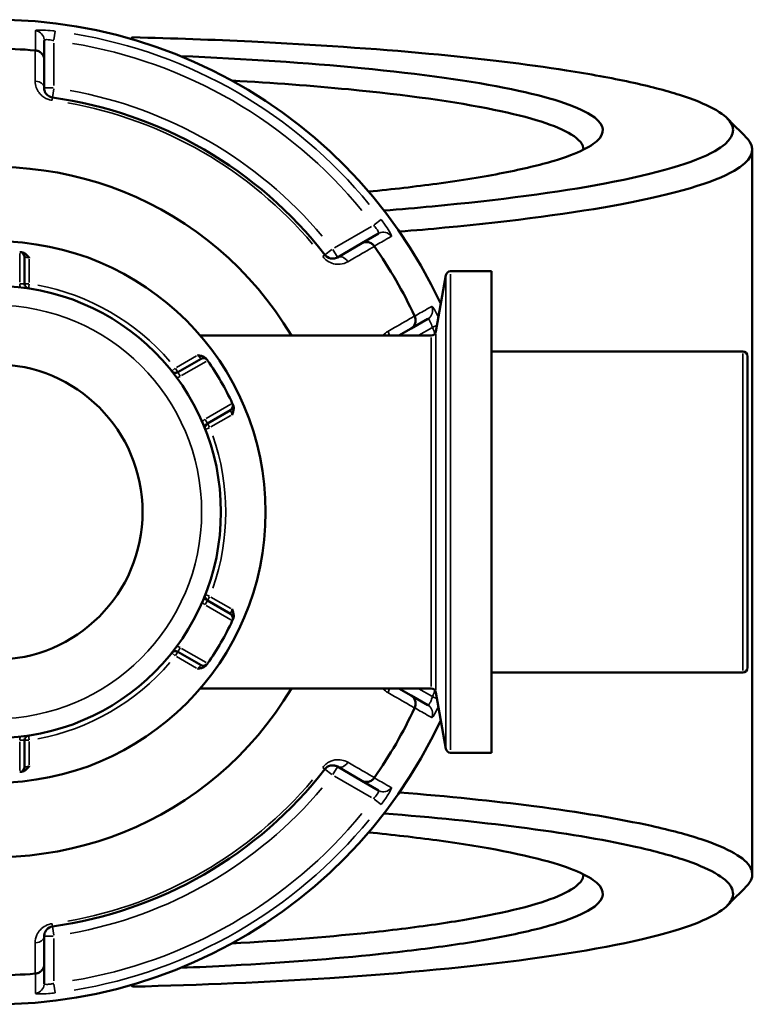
# Model space of a CAD drawing. Header units: millimetres. Extents: x 0 to 904, y 0 to 934.
# Tile 7 of 11: x 417 to 493, y 706 to 808. Entities that reach past the tile are written whole.
import ezdxf

# ---------------------------------------------------------------- set-up
doc = ezdxf.new("R2010")
doc.units = ezdxf.units.MM
doc.layers.add('Visible (ANSI)', color=7, linetype='Continuous', lineweight=50)
doc.layers.add('Visible Narrow (ANSI)', color=7, linetype='Continuous', lineweight=35)

msp = doc.modelspace()

# ---------------------------------------------------------------- linework, layer by layer
at = {"layer": 'Visible (ANSI)'}
for p, q in [((428.838, 806.109), (428.678, 805.951)), ((428.838, 805.905), (428.838, 806.109)), ((419.688, 803.792), (419.688, 805.798)), ((419.688, 800.865), (419.688, 803.792)), ((493.088, 794.468), (493.088, 719.405)), ((454.354, 785.784), (452.616, 784.781)), ((452.616, 784.781), (450.081, 783.317)), ((417.648, 780.59), (417.648, 783.363)), ((460.288, 775.636), (461.315, 781.46)), ((466.068, 781.873), (461.808, 781.873)), ((466.068, 781.873), (466.068, 732)), ((457.716, 775.947), (459.454, 776.951)), ((459.796, 775.223), (435.858, 775.223)), ((456.462, 775.223), (457.716, 775.947)), ((492.088, 773.561), (466.068, 773.561)), ((435.944, 772.8), (433.543, 771.413)), ((492.588, 773.061), (492.588, 740.812)), ((436.603, 766.113), (439.004, 767.499)), ((439.004, 746.373), (436.603, 747.76)), ((433.543, 742.46), (435.944, 741.073)), ((492.088, 740.312), (466.068, 740.312)), ((459.796, 738.649), (435.858, 738.649)), ((457.716, 737.925), (456.462, 738.649)), ((459.454, 736.922), (457.716, 737.925)), ((460.288, 738.236), (461.315, 732.413)), ((417.648, 730.51), (417.648, 733.283)), ((466.068, 732), (461.808, 732)), ((450.081, 730.555), (452.616, 729.092)), ((452.616, 729.092), (454.354, 728.089)), ((419.688, 710.081), (419.688, 713.008)), ((419.688, 708.074), (419.688, 710.081)), ((428.678, 707.921), (428.838, 707.764)), ((428.838, 707.764), (428.838, 707.968))]:
    msp.add_line(p, q, dxfattribs=at)
for radius in [28.05, 23.42, 15.3]:
    msp.add_circle((414.588, 756.936), radius, dxfattribs=at)
for centre, radius, start, end in [((414.588, 756.936), 51, 25.03519, 334.96481), ((414.588, 756.936), 47.999, 85.02648, 94.97352), ((414.588, 756.936), 43.35, 37.90565, 82.09435), ((414.588, 756.936), 35.749, 30.76616, 329.23384), ((414.588, 756.936), 47.999, 25.02648, 34.97352), ((417.148, 783.363), 0.5, 0, 84.46684), ((461.808, 781.373), 0.5, 90, 170), ((418.148, 780.59), 0.5, 180, 261.4409), ((459.796, 775.723), 0.5, 270, 350), ((492.088, 773.061), 0.5, 0, 90), ((436.194, 772.367), 0.5, 35.53316, 120), ((414.588, 756.936), 27.05, 24.56943, 35.43057), ((433.293, 771.846), 0.5, 218.5591, 300), ((438.754, 767.932), 0.5, 300, 24.46684), ((436.853, 765.68), 0.5, 120, 201.4409), ((436.853, 748.193), 0.5, 158.5591, 240), ((414.588, 756.936), 27.05, 324.56943, 335.43057), ((438.754, 745.94), 0.5, 335.53316, 60), ((433.293, 742.027), 0.5, 60, 141.4409), ((436.194, 741.506), 0.5, 240, 324.46684), ((492.088, 740.812), 0.5, 270, 0), ((459.796, 738.149), 0.5, 10, 90), ((414.588, 756.936), 47.999, 325.02648, 334.97352), ((418.148, 733.283), 0.5, 98.5591, 180), ((461.808, 732.5), 0.5, 190, 270), ((417.148, 730.51), 0.5, 275.53316, 0), ((414.588, 756.936), 43.35, 277.90565, 322.09435), ((414.588, 756.936), 47.999, 265.02648, 274.97352)]:
    msp.add_arc(centre, radius, start, end, dxfattribs=at)
for points, knots in [([(428.838, 806.109), (433.053, 806.007), (437.2, 805.859), (447.742, 805.357), (453.929, 804.933), (464.859, 803.916), (469.664, 803.335), (476.254, 802.302), (478.468, 801.897), (482.395, 801.046), (484.107, 800.602), (486.988, 799.686), (488.158, 799.214), (489.929, 798.253), (490.531, 797.764), (490.841, 797.271), (491.46, 796.287), (490.909, 795.29), (487.097, 793.128), (483.204, 791.982), (472.938, 790.053), (466.857, 789.246), (458.283, 788.439), (456.619, 788.295), (454.913, 788.159)], [0.187408, 0.187408, 0.187408, 0.187408, 0.3556647, 0.3556647, 0.6284727, 0.6284727, 0.8855274, 0.8855274, 1.036736, 1.036736, 1.1879446, 1.1879446, 1.3391532, 1.3391532, 1.4903618, 1.4903618, 1.4903618, 1.792779, 1.792779, 2.1689598, 2.1689598, 2.507558, 2.507558, 2.5862811, 2.5862811, 2.5862811, 2.5862811]), ([(419.688, 803.792), (419.688, 803.793), (419.688, 803.795), (419.687, 803.915), (419.664, 804.033), (419.575, 804.253), (419.509, 804.355), (419.341, 804.532), (419.24, 804.605), (419.016, 804.71), (418.898, 804.742), (418.775, 804.753)], [-0.0004764, -0.0004764, -0.0004764, -0.0004764, 0, 0, 0.03923697, 0.03923697, 0.07796289, 0.07796289, 0.11655078, 0.11655078, 0.15359492, 0.15359492, 0.15359492, 0.15359492]), ([(453.313, 790.124), (455.825, 790.374), (458.188, 790.649), (462.928, 791.291), (465.241, 791.666), (469.315, 792.461), (471.076, 792.882), (475.025, 794.067), (476.626, 794.862), (477.267, 795.67), (477.907, 796.479), (477.586, 797.299), (474.833, 799.027), (472.047, 799.925), (464.047, 801.576), (458.738, 802.321), (446.922, 803.464), (440.564, 803.885), (433.842, 804.162)], [0.6618536, 0.6618536, 0.6618536, 0.6618536, 0.8135082, 0.8135082, 0.9904667, 0.9904667, 1.1674251, 1.1674251, 1.4696991, 1.4696991, 1.4696991, 1.7719732, 1.7719732, 2.1259994, 2.1259994, 2.4948691, 2.4948691, 2.8310693, 2.8310693, 2.8310693, 2.8310693]), ([(420.55, 799.874), (420.508, 799.88), (420.466, 799.889), (420.358, 799.918), (420.295, 799.943), (420.158, 800.012), (420.088, 800.061), (419.972, 800.163), (419.924, 800.216), (419.823, 800.353), (419.777, 800.441), (419.707, 800.64), (419.688, 800.753), (419.688, 800.865)], [0, 0, 0, 0, 0.02585168, 0.02585168, 0.06721438, 0.06721438, 0.12305037, 0.12305037, 0.17415567, 0.17415567, 0.25081718, 0.25081718, 0.34541583, 0.34541583, 0.34541583, 0.34541583]), ([(439.152, 801.629), (443.426, 801.388), (447.487, 801.083), (457.199, 800.146), (462.344, 799.427), (470.119, 797.831), (472.842, 796.962), (475.158, 795.537), (475.586, 795.003), (475.587, 794.468)], [-2.7254093, -2.7254093, -2.7254093, -2.7254093, -2.4948691, -2.4948691, -2.1259994, -2.1259994, -1.7719732, -1.7719732, -1.5667151, -1.5667151, -1.5667151, -1.5667151]), ([(456.508, 785.982), (458.115, 786.112), (459.685, 786.249), (468.36, 787.067), (474.598, 787.897), (485.108, 789.879), (489.078, 791.057), (492.935, 793.276), (493.475, 794.298), (492.813, 795.308), (492.718, 795.454), (492.597, 795.6), (492.452, 795.745)], [-2.5799771, -2.5799771, -2.5799771, -2.5799771, -2.507558, -2.507558, -2.1689598, -2.1689598, -1.792779, -1.792779, -1.4903618, -1.4903618, -1.4903618, -1.4465961, -1.4465961, -1.4465961, -1.4465961]), ([(452.616, 784.781), (452.617, 784.782), (452.619, 784.782), (452.723, 784.842), (452.836, 784.881), (453.073, 784.913), (453.194, 784.908), (453.431, 784.85), (453.545, 784.799), (453.747, 784.658), (453.834, 784.571), (453.905, 784.47)], [-0.15371258, -0.15371258, -0.15371258, -0.15371258, -0.15323745, -0.15323745, -0.11409175, -0.11409175, -0.07545624, -0.07545624, -0.03695797, -0.03695797, 0, 0, 0, 0]), ([(417.333, 783.847), (417.294, 783.851), (417.262, 783.854), (417.211, 783.859), (417.196, 783.86), (417.196, 783.86)], [0.578837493, 0.578837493, 0.578837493, 0.578837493, 0.6019094, 0.6019094, 0.631217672, 0.631217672, 0.631217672, 0.631217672]), ([(417.333, 783.847), (417.413, 783.839), (417.5, 783.815), (417.71, 783.711), (417.808, 783.63), (417.982, 783.459), (418.065, 783.354), (418.146, 783.249), (418.147, 783.248), (418.148, 783.247)], [0, 0, 0, 0, 0.024182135, 0.024182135, 0.055384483, 0.055384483, 0.092862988, 0.092862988, 0.093335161, 0.093335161, 0.093335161, 0.093335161]), ([(450.081, 783.317), (449.961, 783.248), (449.826, 783.202), (449.471, 783.168), (449.232, 783.21), (448.934, 783.415), (448.856, 783.487), (448.792, 783.569)], [0, 0, 0, 0, 0.11734182, 0.11734182, 0.28278882, 0.28278882, 0.34541683, 0.34541683, 0.34541683, 0.34541683]), ([(458.092, 777.219), (458.144, 777.107), (458.176, 776.988), (458.197, 776.742), (458.184, 776.618), (458.115, 776.384), (458.059, 776.276), (457.913, 776.088), (457.822, 776.009), (457.719, 775.949), (457.717, 775.948), (457.716, 775.947)], [-0.15359506, -0.15359506, -0.15359506, -0.15359506, -0.11655085, -0.11655085, -0.07796276, -0.07796276, -0.03923705, -0.03923705, 0, 0, 0.00047625, 0.00047625, 0.00047625, 0.00047625]), ([(435.593, 773.175), (435.595, 773.174), (435.597, 773.174), (435.728, 773.156), (435.86, 773.136), (436.095, 773.072), (436.215, 773.027), (436.41, 772.898), (436.474, 772.834), (436.521, 772.769)], [-0.000495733, -0.000495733, -0.000495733, -0.000495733, 0, 0, 0.039349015, 0.039349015, 0.072108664, 0.072108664, 0.097497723, 0.097497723, 0.097497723, 0.097497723]), ([(436.601, 772.657), (436.601, 772.657), (436.597, 772.662), (436.578, 772.689), (436.556, 772.719), (436.525, 772.763), (436.523, 772.766), (436.521, 772.769)], [0.631217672, 0.631217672, 0.631217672, 0.631217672, 0.650606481, 0.650606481, 0.681628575, 0.681628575, 0.683597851, 0.683597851, 0.683597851, 0.683597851]), ([(439.265, 768.015), (439.264, 768.018), (439.263, 768.021), (439.24, 768.07), (439.225, 768.104), (439.212, 768.134), (439.209, 768.14), (439.209, 768.14)], [0.578837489, 0.578837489, 0.578837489, 0.578837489, 0.580812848, 0.580812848, 0.611831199, 0.611831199, 0.631217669, 0.631217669, 0.631217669, 0.631217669]), ([(439.265, 768.015), (439.298, 767.941), (439.322, 767.854), (439.337, 767.62), (439.315, 767.494), (439.254, 767.259), (439.205, 767.134), (439.155, 767.011), (439.154, 767.01), (439.153, 767.008)], [0, 0, 0, 0, 0.024182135, 0.024182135, 0.055384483, 0.055384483, 0.092862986, 0.092862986, 0.093335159, 0.093335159, 0.093335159, 0.093335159]), ([(439.153, 746.864), (439.154, 746.863), (439.155, 746.861), (439.205, 746.738), (439.254, 746.614), (439.315, 746.378), (439.337, 746.252), (439.322, 746.019), (439.298, 745.932), (439.265, 745.858)], [-0.000495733, -0.000495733, -0.000495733, -0.000495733, 0, 0, 0.039349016, 0.039349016, 0.072108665, 0.072108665, 0.097497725, 0.097497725, 0.097497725, 0.097497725]), ([(439.209, 745.733), (439.209, 745.733), (439.212, 745.739), (439.225, 745.769), (439.24, 745.803), (439.263, 745.852), (439.264, 745.855), (439.265, 745.858)], [1.262435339, 1.262435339, 1.262435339, 1.262435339, 1.281821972, 1.281821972, 1.312840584, 1.312840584, 1.314815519, 1.314815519, 1.314815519, 1.314815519]), ([(436.521, 741.104), (436.474, 741.039), (436.41, 740.975), (436.215, 740.845), (436.095, 740.801), (435.86, 740.736), (435.728, 740.717), (435.597, 740.699), (435.595, 740.698), (435.593, 740.698)], [0, 0, 0, 0, 0.024182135, 0.024182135, 0.055384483, 0.055384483, 0.092862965, 0.092862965, 0.093335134, 0.093335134, 0.093335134, 0.093335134]), ([(436.521, 741.104), (436.544, 741.136), (436.562, 741.162), (436.592, 741.204), (436.601, 741.216), (436.601, 741.216)], [0.26075738, 0.26075738, 0.26075738, 0.26075738, 0.283829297, 0.283829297, 0.313137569, 0.313137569, 0.313137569, 0.313137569]), ([(457.716, 737.925), (457.717, 737.925), (457.719, 737.924), (457.822, 737.863), (457.913, 737.784), (458.059, 737.596), (458.115, 737.489), (458.184, 737.255), (458.197, 737.13), (458.176, 736.885), (458.144, 736.766), (458.092, 736.654)], [-0.15371258, -0.15371258, -0.15371258, -0.15371258, -0.15323743, -0.15323743, -0.11409174, -0.11409174, -0.0754562, -0.0754562, -0.03695796, -0.03695796, 0, 0, 0, 0]), ([(418.148, 730.626), (418.147, 730.625), (418.146, 730.623), (418.065, 730.519), (417.982, 730.414), (417.808, 730.243), (417.71, 730.161), (417.5, 730.058), (417.413, 730.034), (417.333, 730.026)], [-0.000495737, -0.000495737, -0.000495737, -0.000495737, 0, 0, 0.039348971, 0.039348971, 0.072108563, 0.072108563, 0.097497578, 0.097497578, 0.097497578, 0.097497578]), ([(448.792, 730.304), (448.819, 730.338), (448.847, 730.37), (448.926, 730.448), (448.979, 730.49), (449.107, 730.574), (449.184, 730.611), (449.331, 730.66), (449.401, 730.675), (449.573, 730.695), (449.671, 730.69), (449.879, 730.651), (449.985, 730.611), (450.081, 730.555)], [0, 0, 0, 0, 0.02585168, 0.02585168, 0.06721438, 0.06721438, 0.12288915, 0.12288915, 0.17445287, 0.17445287, 0.25141662, 0.25141662, 0.34541603, 0.34541603, 0.34541603, 0.34541603]), ([(417.196, 730.012), (417.196, 730.012), (417.203, 730.013), (417.236, 730.016), (417.272, 730.02), (417.326, 730.025), (417.329, 730.026), (417.333, 730.026)], [0.631217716, 0.631217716, 0.631217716, 0.631217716, 0.650599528, 0.650599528, 0.681610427, 0.681610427, 0.683597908, 0.683597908, 0.683597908, 0.683597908]), ([(453.905, 729.402), (453.834, 729.301), (453.747, 729.214), (453.545, 729.073), (453.431, 729.022), (453.194, 728.965), (453.073, 728.959), (452.836, 728.992), (452.723, 729.031), (452.619, 729.09), (452.617, 729.091), (452.616, 729.092)], [-0.15359504, -0.15359504, -0.15359504, -0.15359504, -0.11655084, -0.11655084, -0.07796278, -0.07796278, -0.03923704, -0.03923704, 0, 0, 0.00047627, 0.00047627, 0.00047627, 0.00047627]), ([(492.451, 718.128), (492.597, 718.273), (492.718, 718.419), (492.813, 718.565), (493.144, 719.07), (493.176, 719.578), (492.642, 720.589), (492.076, 721.091), (490.357, 722.08), (489.204, 722.567), (486.338, 723.511), (484.624, 723.969), (479.293, 725.155), (475.179, 725.846), (466.245, 727.002), (461.56, 727.483), (456.508, 727.89)], [1.4465961, 1.4465961, 1.4465961, 1.4465961, 1.4903618, 1.4903618, 1.4903618, 1.6415704, 1.6415704, 1.792779, 1.792779, 1.9439876, 1.9439876, 2.0951962, 2.0951962, 2.3522509, 2.3522509, 2.5799771, 2.5799771, 2.5799771, 2.5799771]), ([(454.913, 725.713), (459.983, 725.31), (464.685, 724.831), (473.506, 723.693), (477.522, 723.021), (482.736, 721.867), (484.414, 721.421), (487.227, 720.501), (488.361, 720.028), (490.059, 719.064), (490.624, 718.574), (491.169, 717.589), (491.151, 717.094), (490.841, 716.601), (490.221, 715.617), (488.429, 714.645), (481.957, 712.587), (476.668, 711.533), (464.075, 709.836), (457.023, 709.162), (442.85, 708.238), (435.94, 707.936), (428.838, 707.764)], [-2.5862811, -2.5862811, -2.5862811, -2.5862811, -2.3522509, -2.3522509, -2.0951962, -2.0951962, -1.9439876, -1.9439876, -1.792779, -1.792779, -1.6415704, -1.6415704, -1.4903618, -1.4903618, -1.4903618, -1.1879446, -1.1879446, -0.8111331, -0.8111331, -0.4709552, -0.4709552, -0.187408, -0.187408, -0.187408, -0.187408]), ([(433.843, 709.711), (435.611, 709.783), (437.354, 709.866), (444.549, 710.254), (449.701, 710.65), (457.035, 711.413), (459.567, 711.725), (464.192, 712.397), (466.285, 712.758), (470.088, 713.543), (471.766, 713.97), (474.51, 714.854), (475.576, 715.312), (477.586, 716.574), (477.907, 717.394), (477.267, 718.202), (476.626, 719.01), (475.025, 719.806), (469.618, 721.428), (465.481, 722.236), (458.188, 723.224), (455.824, 723.498), (453.311, 723.749)], [-2.8310693, -2.8310693, -2.8310693, -2.8310693, -2.7426513, -2.7426513, -2.4593248, -2.4593248, -2.2926621, -2.2926621, -2.1259994, -2.1259994, -1.9489863, -1.9489863, -1.7719732, -1.7719732, -1.4696991, -1.4696991, -1.4696991, -1.1674251, -1.1674251, -0.8135082, -0.8135082, -0.6618536, -0.6618536, -0.6618536, -0.6618536]), ([(475.587, 719.404), (475.586, 718.87), (475.158, 718.336), (473.575, 717.361), (472.53, 716.919), (469.85, 716.063), (468.215, 715.651), (464.518, 714.892), (462.488, 714.544), (458.005, 713.894), (455.554, 713.593), (448.732, 712.885), (444.087, 712.522), (439.154, 712.243)], [1.5667151, 1.5667151, 1.5667151, 1.5667151, 1.7719732, 1.7719732, 1.9489863, 1.9489863, 2.1259994, 2.1259994, 2.2926621, 2.2926621, 2.4593248, 2.4593248, 2.7254093, 2.7254093, 2.7254093, 2.7254093]), ([(419.688, 713.008), (419.688, 713.146), (419.716, 713.287), (419.86, 713.604), (420.007, 713.781), (420.326, 713.946), (420.436, 713.982), (420.55, 713.998)], [0, 0, 0, 0, 0.11734182, 0.11734182, 0.27620858, 0.27620858, 0.34541645, 0.34541645, 0.34541645, 0.34541645]), ([(419.688, 710.081), (419.688, 710.079), (419.688, 710.078), (419.687, 709.958), (419.664, 709.84), (419.575, 709.619), (419.509, 709.517), (419.341, 709.341), (419.24, 709.267), (419.016, 709.162), (418.898, 709.13), (418.775, 709.12)], [-0.15371258, -0.15371258, -0.15371258, -0.15371258, -0.15323729, -0.15323729, -0.11409168, -0.11409168, -0.07545593, -0.07545593, -0.03695789, -0.03695789, 0, 0, 0, 0])]:
    msp.add_open_spline(points, degree=3, knots=knots, dxfattribs=at)
for points in [[(418.775, 804.753), (418.766, 804.753), (418.758, 804.754), (418.749, 804.755)], [(490.469, 797.728), (491.13, 797.067), (491.791, 796.406), (492.452, 795.745)], [(453.919, 784.449), (453.914, 784.456), (453.91, 784.463), (453.905, 784.47)], [(417.196, 783.86), (417.18, 783.862), (417.164, 783.863), (417.148, 783.865)], [(458.092, 777.219), (458.088, 777.226), (458.084, 777.234), (458.081, 777.242)], [(436.629, 772.618), (436.62, 772.631), (436.61, 772.644), (436.601, 772.657)], [(439.209, 768.14), (439.202, 768.154), (439.196, 768.169), (439.189, 768.184)], [(439.189, 745.689), (439.196, 745.704), (439.202, 745.718), (439.209, 745.733)], [(436.601, 741.216), (436.61, 741.229), (436.62, 741.242), (436.629, 741.255)], [(458.081, 736.631), (458.084, 736.639), (458.088, 736.646), (458.092, 736.654)], [(417.148, 730.008), (417.164, 730.009), (417.18, 730.011), (417.196, 730.012)], [(453.905, 729.402), (453.91, 729.409), (453.914, 729.416), (453.919, 729.423)], [(492.452, 718.128), (491.791, 717.467), (491.13, 716.806), (490.469, 716.145)], [(418.749, 709.118), (418.758, 709.119), (418.766, 709.119), (418.775, 709.12)]]:
    msp.add_open_spline(points, degree=3, dxfattribs=at)
at = {"layer": 'Visible Narrow (ANSI)'}
for p, q in [((420.697, 805.839), (420.81, 806.745)), ((420.688, 801.11), (420.688, 805.521)), ((420.61, 800.865), (419.691, 800.865)), ((420.551, 799.877), (420.677, 800.787)), ((420.514, 799.611), (420.55, 799.874)), ((453.613, 786.511), (449.793, 784.306)), ((454.612, 787.229), (453.884, 786.678)), ((417.148, 783.701), (417.148, 780.754)), ((448.792, 783.569), (448.583, 783.406)), ((449.519, 784.135), (448.795, 783.571)), ((450.08, 783.32), (449.62, 784.115)), ((418.148, 780.723), (418.148, 783.114)), ((461.808, 781.566), (461.808, 732.307)), ((417.646, 780.59), (417.187, 780.59)), ((418.109, 780.59), (417.65, 780.59)), ((418.074, 780.097), (418.142, 780.551)), ((461.315, 732.715), (461.315, 781.158)), ((459.95, 776.079), (460.378, 776.259)), ((458.535, 775.266), (459.852, 776.026)), ((460.288, 775.406), (460.288, 738.466)), ((459.796, 738.875), (459.796, 774.998)), ((492.088, 740.517), (492.088, 773.356)), ((435.478, 773.108), (433.408, 771.913)), ((433.934, 771.062), (436.487, 772.536)), ((433.262, 771.822), (432.903, 771.536)), ((433.542, 771.415), (433.312, 771.812)), ((433.773, 771.014), (433.543, 771.412)), ((439.047, 768.102), (436.494, 766.628)), ((436.602, 766.114), (436.372, 766.512)), ((436.833, 765.714), (436.603, 766.112)), ((436.968, 765.747), (439.038, 766.942)), ((436.389, 765.498), (436.816, 765.666)), ((436.372, 747.361), (436.602, 747.758)), ((436.816, 748.207), (436.389, 748.375)), ((436.603, 747.761), (436.833, 748.159)), ((439.038, 746.931), (436.968, 748.126)), ((436.494, 747.245), (439.047, 745.771)), ((433.543, 742.461), (433.773, 742.859)), ((436.487, 741.337), (433.934, 742.811)), ((432.903, 742.337), (433.262, 742.051)), ((433.312, 742.06), (433.542, 742.458)), ((433.408, 741.96), (435.478, 740.765)), ((459.852, 737.847), (458.535, 738.607)), ((460.378, 737.613), (459.95, 737.794)), ((418.142, 733.322), (418.074, 733.776)), ((417.148, 733.119), (417.148, 730.172)), ((417.187, 733.283), (417.646, 733.283)), ((417.65, 733.283), (418.109, 733.283)), ((418.148, 730.759), (418.148, 733.15)), ((448.583, 730.467), (448.792, 730.304)), ((449.62, 729.757), (450.08, 730.553)), ((448.795, 730.302), (449.519, 729.738)), ((449.793, 729.567), (453.613, 727.361)), ((453.884, 727.194), (454.612, 726.643)), ((420.55, 713.999), (420.514, 714.262)), ((419.691, 713.008), (420.61, 713.008)), ((420.677, 713.086), (420.551, 713.995)), ((420.688, 708.352), (420.688, 712.763)), ((420.81, 707.128), (420.697, 708.034))]:
    msp.add_line(p, q, dxfattribs=at)
msp.add_circle((414.588, 756.936), 21.42, dxfattribs=at)
for centre, radius, start, end in [((414.588, 756.936), 50.205, 39.40871, 80.59129), ((414.588, 756.936), 49.209, 39.40871, 80.59129), ((414.588, 756.936), 44.35, 40.11509, 79.88491), ((414.588, 756.936), 43.057, 40.11509, 79.88491), ((418.148, 780.59), 1, 181.12418, 201.35946), ((414.588, 756.936), 23.92, 40.70319, 79.29681), ((414.588, 756.936), 49.209, 22.10334, 22.83837), ((433.293, 771.846), 1, 278.64054, 298.87582), ((436.853, 765.68), 1, 121.12418, 141.35946), ((414.588, 756.936), 23.92, 340.70319, 19.29681), ((436.853, 748.193), 1, 218.64054, 238.87582), ((433.293, 742.027), 1, 61.12418, 81.35946), ((414.588, 756.936), 23.92, 280.70319, 319.29681), ((414.588, 756.936), 49.209, 337.16163, 337.89666), ((418.148, 733.283), 1, 158.64054, 178.87582), ((414.588, 756.936), 43.057, 280.11509, 319.88491), ((414.588, 756.936), 44.35, 280.11509, 319.88491), ((414.588, 756.936), 49.209, 279.40871, 320.59129), ((414.588, 756.936), 50.205, 279.40871, 320.59129)]:
    msp.add_arc(centre, radius, start, end, dxfattribs=at)
for centre, major_axis, ratio, start_param, end_param in [((418.688, 805.798), (1, 0), 0.9961681, 0.0743701, 1.413032), ((418.688, 800.865), (1, 0), 0.7055719, 0.0752519, 1.4297859), ((454.854, 784.918), (-0.5, 0.866), 0.9961681, 4.8701533, 6.2088152), ((450.581, 782.451), (-0.5, 0.866), 0.7055719, 4.8533994, 6.2079334), ((458.954, 777.817), (0.5, -0.866), 0.9961681, 0.0743701, 1.413032), ((454.681, 775.35), (0.5, -0.866), 0.7055719, 1.0710112, 1.4821943), ((454.681, 738.523), (-0.5, -0.866), 0.7055719, 1.6593984, 2.0705815), ((458.954, 736.056), (0.5, 0.866), 0.9961681, 4.8701533, 6.2088152), ((450.581, 731.421), (-0.5, -0.866), 0.7055719, 0.0752519, 1.4297859), ((454.854, 728.955), (-0.5, -0.866), 0.9961681, 0.0743701, 1.413032), ((418.688, 713.008), (1, 0), 0.7055719, 4.8533994, 6.2079334), ((418.688, 708.074), (1, 0), 0.9961681, 4.8701533, 6.2088152)]:
    msp.add_ellipse(centre, major_axis=major_axis, ratio=ratio, start_param=start_param, end_param=end_param, dxfattribs=at)
for points, knots in [([(420.812, 806.754), (420.735, 806.764), (420.659, 806.773), (420.224, 806.821), (419.874, 806.847), (419.36, 806.865), (419.172, 806.863), (418.929, 806.848), (418.853, 806.837), (418.785, 806.813), (418.771, 806.803), (418.771, 806.791)], [-0.31481112, -0.31481112, -0.31481112, -0.31481112, -0.29222008, -0.29222008, -0.18520991, -0.18520991, -0.1028944, -0.1028944, -0.03957477, -0.03957477, 0, 0, 0, 0]), ([(418.771, 806.791), (418.771, 806.763), (418.771, 806.735), (418.772, 806.407), (418.773, 806.108), (418.773, 805.808), (418.773, 805.549), (418.774, 805.291), (418.775, 804.939), (418.775, 804.846), (418.775, 804.753)], [-2.8973048, -2.8973048, -2.8973048, -2.8973048, -2.8010583, -2.8010583, -1.7733902, -1.7733902, -1.7733902, -0.8866951, -0.8866951, -0.5671389, -0.5671389, -0.5671389, -0.5671389]), ([(419.688, 805.798), (419.688, 805.81), (419.695, 805.82), (419.728, 805.844), (419.765, 805.855), (419.884, 805.871), (419.977, 805.873), (420.229, 805.856), (420.4, 805.831), (420.613, 805.784), (420.651, 805.775), (420.688, 805.766)], [0, 0, 0, 0, 0.03957477, 0.03957477, 0.1028944, 0.1028944, 0.18520991, 0.18520991, 0.29222008, 0.29222008, 0.31481112, 0.31481112, 0.31481112, 0.31481112]), ([(418.749, 804.755), (418.75, 803.954), (418.751, 803.152), (418.753, 802.351), (418.753, 802.09), (418.753, 801.83), (418.754, 801.569)], [-1.97914638, -1.97914638, -1.97914638, -1.97914638, -1.63991954, -1.63991954, -1.63991954, -1.52956, -1.52956, -1.52956, -1.52956]), ([(418.754, 801.569), (418.754, 801.345), (418.792, 801.12), (418.937, 800.721), (419.029, 800.545), (419.236, 800.269), (419.334, 800.163), (419.57, 799.959), (419.713, 799.861), (419.991, 799.722), (420.12, 799.673), (420.337, 799.614), (420.423, 799.596), (420.51, 799.584)], [-0.34541583, -0.34541583, -0.34541583, -0.34541583, -0.25081718, -0.25081718, -0.17415567, -0.17415567, -0.12305037, -0.12305037, -0.06721438, -0.06721438, -0.02585168, -0.02585168, 0, 0, 0, 0]), ([(453.825, 786.634), (453.897, 786.56), (453.965, 786.483), (454.127, 786.289), (454.21, 786.173), (454.345, 785.947), (454.38, 785.852), (454.367, 785.797), (454.362, 785.789), (454.354, 785.784)], [0, 0, 0, 0, 0.06043739, 0.06043739, 0.15713721, 0.15713721, 0.28284699, 0.28284699, 0.31481354, 0.31481354, 0.31481354, 0.31481354]), ([(455.672, 785.487), (455.68, 785.491), (455.683, 785.503), (455.674, 785.596), (455.587, 785.781), (455.314, 786.242), (455.157, 786.486), (454.865, 786.905), (454.744, 787.071), (454.62, 787.235)], [-0.31481354, -0.31481354, -0.31481354, -0.31481354, -0.28284699, -0.28284699, -0.15713721, -0.15713721, -0.06043739, -0.06043739, 0, 0, 0, 0]), ([(453.905, 784.47), (453.985, 784.517), (454.066, 784.563), (454.371, 784.739), (454.595, 784.868), (454.82, 784.996), (455.079, 785.146), (455.339, 785.295), (455.623, 785.459), (455.648, 785.473), (455.672, 785.487)], [-3.5347812, -3.5347812, -3.5347812, -3.5347812, -3.215225, -3.215225, -2.3285299, -2.3285299, -2.3285299, -1.3008619, -1.3008619, -1.2046153, -1.2046153, -1.2046153, -1.2046153]), ([(451.158, 782.86), (451.384, 782.99), (451.61, 783.12), (451.836, 783.25), (452.531, 783.65), (453.225, 784.05), (453.919, 784.449)], [-3.24885411, -3.24885411, -3.24885411, -3.24885411, -3.13846006, -3.13846006, -3.13846006, -2.79926773, -2.79926773, -2.79926773, -2.79926773]), ([(417.648, 783.363), (417.648, 783.363), (417.655, 783.361), (417.692, 783.354), (417.732, 783.346), (417.856, 783.319), (417.948, 783.298), (418.08, 783.265), (418.114, 783.256), (418.148, 783.247)], [-0.63121767, -0.63121767, -0.63121767, -0.63121767, -0.6019094, -0.6019094, -0.55501617, -0.55501617, -0.49405496, -0.49405496, -0.47358746, -0.47358746, -0.47358746, -0.47358746]), ([(448.561, 783.389), (448.692, 783.222), (448.848, 783.076), (449.453, 782.656), (449.933, 782.567), (450.646, 782.632), (450.918, 782.722), (451.158, 782.86)], [-0.34541683, -0.34541683, -0.34541683, -0.34541683, -0.28278882, -0.28278882, -0.11734182, -0.11734182, 0, 0, 0, 0]), ([(458.081, 777.242), (457.387, 776.84), (456.694, 776.439), (456.001, 776.037), (455.775, 775.907), (455.55, 775.776), (455.324, 775.645)], [-1.97914638, -1.97914638, -1.97914638, -1.97914638, -1.63999425, -1.63999425, -1.63999425, -1.52956, -1.52956, -1.52956, -1.52956]), ([(459.855, 778.241), (459.831, 778.227), (459.807, 778.213), (459.523, 778.048), (459.264, 777.898), (459.005, 777.748), (458.781, 777.618), (458.557, 777.488), (458.253, 777.312), (458.172, 777.265), (458.092, 777.219)], [-2.8973048, -2.8973048, -2.8973048, -2.8973048, -2.8010583, -2.8010583, -1.7733903, -1.7733903, -1.7733903, -0.8866951, -0.8866951, -0.5671389, -0.5671389, -0.5671389, -0.5671389]), ([(460.548, 777.112), (460.471, 777.274), (460.395, 777.426), (460.217, 777.762), (460.121, 777.926), (459.984, 778.132), (459.936, 778.192), (459.881, 778.24), (459.865, 778.247), (459.855, 778.241)], [-0.24275499, -0.24275499, -0.24275499, -0.24275499, -0.18638694, -0.18638694, -0.1035483, -0.1035483, -0.03982627, -0.03982627, 0, 0, 0, 0]), ([(459.454, 776.951), (459.464, 776.956), (459.476, 776.956), (459.514, 776.939), (459.543, 776.912), (459.617, 776.815), (459.664, 776.735), (459.789, 776.481), (459.865, 776.279), (459.925, 776.068)], [0, 0, 0, 0, 0.03982627, 0.03982627, 0.1035483, 0.1035483, 0.18638694, 0.18638694, 0.31481104, 0.31481104, 0.31481104, 0.31481104]), ([(435.593, 773.175), (435.611, 773.157), (435.628, 773.14), (435.708, 773.059), (435.766, 772.997), (435.85, 772.906), (435.88, 772.872), (435.919, 772.828), (435.931, 772.814), (435.942, 772.802), (435.944, 772.8), (435.944, 772.8)], [-0.78884788, -0.78884788, -0.78884788, -0.78884788, -0.77438464, -0.77438464, -0.7219573, -0.7219573, -0.68162858, -0.68162858, -0.65060648, -0.65060648, -0.63121767, -0.63121767, -0.63121767, -0.63121767]), ([(439.004, 767.499), (439.004, 767.499), (439.005, 767.496), (439.01, 767.481), (439.016, 767.464), (439.035, 767.408), (439.049, 767.365), (439.086, 767.247), (439.11, 767.165), (439.141, 767.056), (439.147, 767.032), (439.153, 767.008)], [-0.63121767, -0.63121767, -0.63121767, -0.63121767, -0.6118312, -0.6118312, -0.58081285, -0.58081285, -0.54048899, -0.54048899, -0.48806798, -0.48806798, -0.47358743, -0.47358743, -0.47358743, -0.47358743]), ([(439.153, 746.864), (439.147, 746.84), (439.141, 746.816), (439.11, 746.707), (439.086, 746.626), (439.049, 746.508), (439.035, 746.465), (439.016, 746.409), (439.01, 746.392), (439.005, 746.376), (439.004, 746.373), (439.004, 746.373)], [-1.42006557, -1.42006557, -1.42006557, -1.42006557, -1.40558624, -1.40558624, -1.35316478, -1.35316478, -1.31284058, -1.31284058, -1.28182197, -1.28182197, -1.26243534, -1.26243534, -1.26243534, -1.26243534]), ([(435.944, 741.073), (435.944, 741.073), (435.939, 741.068), (435.914, 741.039), (435.887, 741.009), (435.802, 740.915), (435.738, 740.845), (435.643, 740.748), (435.618, 740.723), (435.593, 740.698)], [-0.31313757, -0.31313757, -0.31313757, -0.31313757, -0.2838293, -0.2838293, -0.23693606, -0.23693606, -0.17597486, -0.17597486, -0.15550734, -0.15550734, -0.15550734, -0.15550734]), ([(455.324, 738.228), (455.55, 738.097), (455.775, 737.966), (456.001, 737.835), (456.694, 737.434), (457.387, 737.032), (458.081, 736.631)], [-2.9717419, -2.9717419, -2.9717419, -2.9717419, -2.86130766, -2.86130766, -2.86130766, -2.52215552, -2.52215552, -2.52215552, -2.52215552]), ([(459.925, 737.804), (459.903, 737.725), (459.877, 737.646), (459.808, 737.45), (459.762, 737.339), (459.657, 737.121), (459.598, 737.028), (459.509, 736.927), (459.476, 736.909), (459.454, 736.922)], [0, 0, 0, 0, 0.04867645, 0.04867645, 0.12655878, 0.12655878, 0.2278058, 0.2278058, 0.31481397, 0.31481397, 0.31481397, 0.31481397]), ([(458.092, 736.654), (458.172, 736.607), (458.253, 736.561), (458.557, 736.384), (458.781, 736.255), (459.005, 736.125), (459.264, 735.975), (459.523, 735.824), (459.807, 735.66), (459.831, 735.646), (459.855, 735.632)], [-3.5347812, -3.5347812, -3.5347812, -3.5347812, -3.215225, -3.215225, -2.3285299, -2.3285299, -2.3285299, -1.3008619, -1.3008619, -1.2046153, -1.2046153, -1.2046153, -1.2046153]), ([(459.855, 735.632), (459.877, 735.619), (459.927, 735.665), (460.084, 735.885), (460.2, 736.078), (460.4, 736.457), (460.474, 736.604), (460.549, 736.761)], [-0.31481397, -0.31481397, -0.31481397, -0.31481397, -0.2278058, -0.2278058, -0.12655878, -0.12655878, -0.07205572, -0.07205572, -0.07205572, -0.07205572]), ([(418.148, 730.626), (418.124, 730.62), (418.1, 730.613), (417.991, 730.585), (417.908, 730.565), (417.787, 730.538), (417.743, 730.529), (417.685, 730.517), (417.667, 730.514), (417.651, 730.511), (417.648, 730.51), (417.648, 730.51)], [-0.788848, -0.788848, -0.788848, -0.788848, -0.77433301, -0.77433301, -0.7219246, -0.7219246, -0.68161043, -0.68161043, -0.65059953, -0.65059953, -0.63121772, -0.63121772, -0.63121772, -0.63121772]), ([(451.158, 731.012), (450.966, 731.123), (450.753, 731.203), (450.336, 731.278), (450.137, 731.286), (449.793, 731.245), (449.651, 731.213), (449.354, 731.11), (449.199, 731.036), (448.94, 730.864), (448.833, 730.778), (448.673, 730.619), (448.615, 730.553), (448.561, 730.484)], [-0.34541603, -0.34541603, -0.34541603, -0.34541603, -0.25141662, -0.25141662, -0.17445287, -0.17445287, -0.12288915, -0.12288915, -0.06721438, -0.06721438, -0.02585168, -0.02585168, 0, 0, 0, 0]), ([(453.919, 729.423), (453.225, 729.823), (452.531, 730.222), (451.837, 730.622), (451.61, 730.752), (451.384, 730.882), (451.158, 731.012)], [-1.97914638, -1.97914638, -1.97914638, -1.97914638, -1.64002566, -1.64002566, -1.64002566, -1.52956, -1.52956, -1.52956, -1.52956]), ([(455.672, 728.386), (455.648, 728.4), (455.623, 728.414), (455.339, 728.577), (455.079, 728.727), (454.82, 728.876), (454.595, 729.005), (454.371, 729.134), (454.066, 729.309), (453.985, 729.356), (453.905, 729.402)], [-2.8973048, -2.8973048, -2.8973048, -2.8973048, -2.8010583, -2.8010583, -1.7733903, -1.7733903, -1.7733903, -0.8866951, -0.8866951, -0.5671389, -0.5671389, -0.5671389, -0.5671389]), ([(454.62, 726.638), (454.883, 726.986), (455.131, 727.344), (455.437, 727.832), (455.532, 727.998), (455.642, 728.219), (455.67, 728.291), (455.684, 728.363), (455.682, 728.38), (455.672, 728.386)], [-0.31481094, -0.31481094, -0.31481094, -0.31481094, -0.18655676, -0.18655676, -0.10364264, -0.10364264, -0.03986256, -0.03986256, 0, 0, 0, 0]), ([(454.354, 728.089), (454.364, 728.083), (454.37, 728.072), (454.373, 728.03), (454.364, 727.992), (454.318, 727.88), (454.272, 727.798), (454.114, 727.563), (453.977, 727.396), (453.825, 727.239)], [0, 0, 0, 0, 0.03986256, 0.03986256, 0.10364264, 0.10364264, 0.18655676, 0.18655676, 0.31481094, 0.31481094, 0.31481094, 0.31481094]), ([(420.51, 714.288), (420.278, 714.256), (420.053, 714.183), (419.404, 713.852), (419.106, 713.496), (418.812, 712.862), (418.754, 712.581), (418.754, 712.304)], [-0.34541645, -0.34541645, -0.34541645, -0.34541645, -0.27620858, -0.27620858, -0.11734182, -0.11734182, 0, 0, 0, 0]), ([(418.754, 712.304), (418.753, 712.043), (418.753, 711.782), (418.753, 711.521), (418.751, 710.72), (418.75, 709.919), (418.749, 709.118)], [-0.97913562, -0.97913562, -0.97913562, -0.97913562, -0.86870447, -0.86870447, -0.86870447, -0.52954924, -0.52954924, -0.52954924, -0.52954924]), ([(418.775, 709.12), (418.775, 709.027), (418.775, 708.934), (418.774, 708.582), (418.773, 708.323), (418.773, 708.065), (418.773, 707.765), (418.772, 707.465), (418.771, 707.138), (418.771, 707.11), (418.771, 707.082)], [-3.5347812, -3.5347812, -3.5347812, -3.5347812, -3.215225, -3.215225, -2.3285299, -2.3285299, -2.3285299, -1.3008619, -1.3008619, -1.2046153, -1.2046153, -1.2046153, -1.2046153]), ([(420.688, 708.107), (420.578, 708.08), (420.468, 708.057), (420.196, 708.013), (420.044, 708.001), (419.775, 708.005), (419.688, 708.033), (419.688, 708.074)], [0, 0, 0, 0, 0.06653404, 0.06653404, 0.1729885, 0.1729885, 0.31481287, 0.31481287, 0.31481287, 0.31481287]), ([(418.771, 707.082), (418.771, 707.04), (418.948, 707.013), (419.497, 707.009), (419.807, 707.022), (420.362, 707.067), (420.587, 707.091), (420.812, 707.119)], [-0.31481287, -0.31481287, -0.31481287, -0.31481287, -0.1729885, -0.1729885, -0.06653404, -0.06653404, 0, 0, 0, 0])]:
    msp.add_open_spline(points, degree=3, knots=knots, dxfattribs=at)
for points in [[(455.324, 775.645), (455.136, 775.536), (454.964, 775.396), (454.816, 775.223)], [(454.816, 738.649), (454.964, 738.477), (455.136, 738.337), (455.324, 738.228)]]:
    msp.add_open_spline(points, degree=3, dxfattribs=at)

doc.saveas('drawing.dxf')
